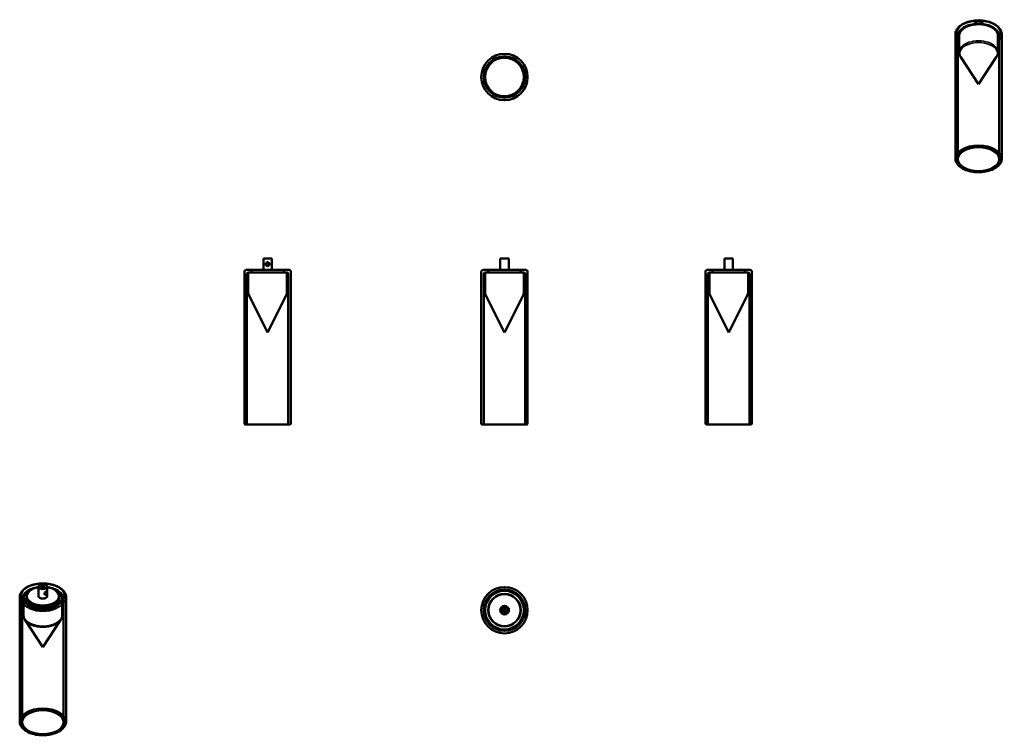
# Model space of a CAD drawing. Header units: millimetres. Extents: x 210 to 1484, y 81 to 1008.
import ezdxf

# ---------------------------------------------------------------- set-up
doc = ezdxf.new("R2010")
doc.units = ezdxf.units.MM
doc.header["$LTSCALE"] = 4
doc.layers.add('Visibile (ISO)', color=7, linetype='Continuous', lineweight=50)
doc.layers.add('Visibile sottile (ISO)', color=7, linetype='Continuous', lineweight=35)

msp = doc.modelspace()

# ---------------------------------------------------------------- linework, layer by layer
at = {"layer": 'Visibile (ISO)'}
for p, q in [((1445.6, 1002), (1445.6, 1002.7)), ((1456.6, 1002), (1456.6, 1002.7)), ((1421.1, 828), (1421.1, 988.8)), ((1424.3, 827.2), (1424.3, 986.2)), ((1426.1, 966), (1426.1, 987)), ((1476.1, 966), (1476.1, 987)), ((1477.9, 827.2), (1477.9, 986.2)), ((1481.1, 828), (1481.1, 988.8)), ((1451.1, 924.2), (1428.2, 959.1)), ((1451.1, 924.2), (1474, 959.1)), ((536.5, 698.8), (525.5, 698.8)), ((525.5, 683.8), (525.5, 698.8)), ((529.5, 691.8), (532.5, 691.8)), ((529.5, 690.8), (529.5, 691.8)), ((532.5, 690.8), (529.5, 690.8)), ((532.5, 691.8), (532.5, 690.8)), ((536.5, 683.8), (536.5, 698.8)), ((843, 698.8), (832, 698.8)), ((832, 683.8), (832, 698.8)), ((843, 693.8), (843, 698.8)), ((843, 688.8), (843, 693.8)), ((843, 683.8), (843, 688.8)), ((1133.2, 698.8), (1122.2, 698.8)), ((1122.2, 683.8), (1122.2, 698.8)), ((1133.2, 683.8), (1133.2, 698.8)), ((501, 484.8), (501, 681.8)), ((503, 683.8), (559, 683.8)), ((504.2, 483.8), (504.2, 678.6)), ((506, 653.8), (506, 679.6)), ((555.8, 680.6), (506.2, 680.6)), ((507, 680.6), (555, 680.6)), ((552.5, 683.8), (509.5, 683.8)), ((510, 683.3), (510, 681.1)), ((551.8, 683.8), (510.2, 683.8)), ((510.2, 680.6), (510.2, 683.8)), ((551.8, 680.6), (551.8, 683.8)), ((552, 683.3), (552, 681.1)), ((556, 653.8), (556, 679.6)), ((557.8, 483.8), (557.8, 678.6)), ((561, 484.8), (561, 681.8)), ((807.5, 484.8), (807.5, 681.8)), ((809.5, 683.8), (865.5, 683.8)), ((810.7, 483.8), (810.7, 678.6)), ((812.5, 653.8), (812.5, 679.6)), ((862.3, 680.6), (812.7, 680.6)), ((813.5, 680.6), (861.5, 680.6)), ((859, 683.8), (816, 683.8)), ((816.5, 683.3), (816.5, 681.1)), ((858.3, 683.8), (816.7, 683.8)), ((816.7, 680.6), (816.7, 683.8)), ((858.3, 680.6), (858.3, 683.8)), ((858.5, 683.3), (858.5, 681.1)), ((862.5, 653.8), (862.5, 679.6)), ((864.3, 483.8), (864.3, 678.6)), ((867.5, 484.8), (867.5, 681.8)), ((1097.7, 484.8), (1097.7, 681.8)), ((1099.7, 683.8), (1155.7, 683.8)), ((1100.9, 483.8), (1100.9, 678.6)), ((1102.7, 653.8), (1102.7, 679.6)), ((1152.5, 680.6), (1102.9, 680.6)), ((1103.7, 680.6), (1151.7, 680.6)), ((1149.2, 683.8), (1106.2, 683.8)), ((1106.7, 683.3), (1106.7, 681.1)), ((1148.5, 683.8), (1106.9, 683.8)), ((1106.9, 680.6), (1106.9, 683.8)), ((1148.5, 680.6), (1148.5, 683.8)), ((1148.7, 683.3), (1148.7, 681.1)), ((1152.7, 653.8), (1152.7, 679.6)), ((1154.5, 483.8), (1154.5, 678.6)), ((1157.7, 484.8), (1157.7, 681.8)), ((531, 602.6), (506.6, 651.5)), ((531, 602.6), (555.5, 651.5)), ((837.5, 602.6), (813, 651.5)), ((837.5, 602.6), (862, 651.5)), ((1127.7, 602.6), (1103.3, 651.5)), ((1127.7, 602.6), (1152.2, 651.5)), ((560, 483.8), (502, 483.8)), ((504.2, 483.8), (557.8, 483.8)), ((866.5, 483.8), (808.5, 483.8)), ((810.7, 483.8), (864.3, 483.8)), ((1156.7, 483.8), (1098.7, 483.8)), ((1100.9, 483.8), (1154.5, 483.8)), ((234.7, 261.4), (234.7, 273.7)), ((245.3, 267.5), (245.1, 267.6)), ((245.7, 267.1), (245.7, 273.7)), ((210.2, 98.9), (210.2, 259.8)), ((213.4, 98.1), (213.4, 257.2)), ((215.2, 236.9), (215.2, 258)), ((219.2, 261), (219.2, 259.2)), ((219.4, 256.8), (219.4, 261.4)), ((242.8, 263.1), (242.6, 263.3)), ((243, 265.1), (245.1, 266.3)), ((245.1, 265.5), (243, 264.3)), ((243, 264.3), (243, 265.1)), ((245.1, 265.5), (244.4, 265.9)), ((245.1, 266.3), (245.1, 265.5)), ((245.7, 261.4), (245.7, 265.4)), ((261, 256.8), (261, 261.4)), ((261.2, 261), (261.2, 259.2)), ((265.2, 236.9), (265.2, 258)), ((267, 98.1), (267, 257.2)), ((270.2, 98.9), (270.2, 259.8)), ((836.9, 245), (836.9, 245)), ((837, 245), (837, 245.1)), ((837, 244.5), (837, 244.9)), ((837.5, 245.2), (837.5, 245)), ((837.5, 244.9), (837.5, 244.6)), ((838.4, 242.1), (838.4, 242.1)), ((843, 245.7), (842.4, 245.7)), ((843, 240.7), (843, 245.7)), ((240.2, 195.1), (217.3, 230.1)), ((240.2, 195.1), (263.1, 230.1)), ((837, 241.3), (837, 241.9)), ((837.5, 241.8), (837.5, 241.2)), ((843, 240.7), (842.4, 240.7))]:
    msp.add_line(p, q, dxfattribs=at)
for centre, radius in [((837.5, 933.6), 30), ((837.5, 933.6), 30), ((837.5, 933.6), 26.8), ((837.5, 933.6), 26.8), ((837.5, 933.6), 25), ((531, 691.3), 2.5), ((837.5, 243.2), 30), ((837.5, 243.2), 30), ((837.5, 243.2), 26.8), ((837.5, 243.2), 26.8), ((837.5, 243.2), 25), ((837.5, 243.2), 21), ((837.5, 243.2), 21), ((837.5, 243.2), 21), ((837.5, 243.2), 20.8), ((837.5, 243.2), 5.5), ((837.5, 243.2), 4.5), ((837.5, 243.2), 2)]:
    msp.add_circle(centre, radius, dxfattribs=at)
for centre, radius, start, end in [((503, 681.8), 2, 90, 180), ((506.2, 678.6), 2, 90, 180), ((507, 679.6), 1, 90, 180), ((509.5, 683.3), 0.5, 0, 90), ((509.5, 681.1), 0.5, 270, 0), ((552.5, 683.3), 0.5, 90, 180), ((552.5, 681.1), 0.5, 180, 270), ((555, 679.6), 1, 0, 90), ((555.8, 678.6), 2, 0, 90), ((559, 681.8), 2, 0, 90), ((809.5, 681.8), 2, 90, 180), ((812.7, 678.6), 2, 90, 180), ((813.5, 679.6), 1, 90, 180), ((816, 683.3), 0.5, 0, 90), ((816, 681.1), 0.5, 270, 0), ((859, 683.3), 0.5, 90, 180), ((859, 681.1), 0.5, 180, 270), ((861.5, 679.6), 1, 0, 90), ((862.3, 678.6), 2, 0, 90), ((865.5, 681.8), 2, 0, 90), ((1099.7, 681.8), 2, 90, 180), ((1102.9, 678.6), 2, 90, 180), ((1103.7, 679.6), 1, 90, 180), ((1106.2, 683.3), 0.5, 0, 90), ((1106.2, 681.1), 0.5, 270, 0), ((1149.2, 683.3), 0.5, 90, 180), ((1149.2, 681.1), 0.5, 180, 270), ((1151.7, 679.6), 1, 0, 90), ((1152.5, 678.6), 2, 0, 90), ((1155.7, 681.8), 2, 0, 90), ((511, 653.8), 5, 180, 206.5651), ((551, 653.8), 5, 333.4349, 0), ((817.5, 653.8), 5, 180, 206.5651), ((857.5, 653.8), 5, 333.4349, 0), ((1107.7, 653.8), 5, 180, 206.5651), ((1147.7, 653.8), 5, 333.4349, 0), ((502, 484.8), 1, 180, 270), ((560, 484.8), 1, 270, 0), ((808.5, 484.8), 1, 180, 270), ((866.5, 484.8), 1, 270, 0), ((1098.7, 484.8), 1, 180, 270), ((1156.7, 484.8), 1, 270, 0), ((829.7, 259.9), 4, 170.1648, 174.0299), ((829.7, 259.9), 4, 55.9901, 59.8552), ((854.2, 251), 4, 80.1648, 84.0299), ((837.5, 243.2), 1.38, 140.7486, 303.3177), ((837.5, 243.2), 1.38, 50.4472, 133.6947), ((837.5, 243.2), 1.37, 357.6752, 26.5266), ((854.2, 251), 4, 325.9901, 329.8552), ((820.8, 235.4), 4, 145.9901, 149.8552), ((820.8, 235.4), 4, 260.1648, 264.0299), ((845.3, 226.5), 4, 235.9901, 239.8552), ((845.3, 226.5), 4, 350.1648, 354.0299)]:
    msp.add_arc(centre, radius, start, end, dxfattribs=at)
for centre, major_axis, ratio, start_param, end_param in [((1451.1, 990.5), (20.8, 0), 0.57735, 0.844534, 2.297058), ((1451.1, 1002.7), (-5.5, 0), 0.57735, 3.141593, 6.283185), ((240.2, 261.4), (-20.8, 0), 0.57735, 4.979995, 10.727969), ((240.2, 261.4), (5.5, 0), 0.57735, 3.141593, 6.283185), ((837.7, 243.5), (0.68, -1.34), 0.666667, 0.001069, 3.139455)]:
    msp.add_ellipse(centre, major_axis=major_axis, ratio=ratio, start_param=start_param, end_param=end_param, dxfattribs=at)
for centre, major_axis, ratio in [((1451.1, 827.2), (26.8, 0), 0.57735), ((240.2, 273.7), (5.5, 0), 0.57735), ((240.2, 273.7), (2.5, 0), 0.57735), ((244.1, 265.3), (-1.25, -2.17), 0.57735), ((837.7, 243.5), (0.68, -1.34), 0.666667), ((240.2, 98.1), (-26.8, 0), 0.57735)]:
    msp.add_ellipse(centre, major_axis=major_axis, ratio=ratio, dxfattribs=at)
for points, knots in [([(1421.1, 988.8), (1421.1, 990.7), (1421.5, 992.5), (1423.3, 996.1), (1424.7, 997.8), (1428.3, 1000.9), (1430.6, 1002.3), (1435.8, 1004.6), (1438.7, 1005.5), (1444.8, 1006.7), (1448, 1007), (1454.4, 1007), (1457.6, 1006.7), (1463.6, 1005.5), (1466.5, 1004.6), (1471.7, 1002.2), (1474, 1000.8), (1477.7, 997.5), (1479.1, 995.7), (1480.7, 992.1), (1481.1, 990.5), (1481.1, 988.8)], [2.356194, 2.356194, 2.356194, 2.356194, 2.6398, 2.6398, 2.942999, 2.942999, 3.270261, 3.270261, 3.601539, 3.601539, 3.931008, 3.931008, 4.259626, 4.259626, 4.589131, 4.589131, 4.920426, 4.920426, 5.247301, 5.247301, 5.497787, 5.497787, 5.497787, 5.497787]), ([(1424.3, 986.2), (1424.3, 987.9), (1424.7, 989.5), (1426.3, 992.7), (1427.5, 994.2), (1430.7, 997), (1432.7, 998.3), (1437.3, 1000.4), (1439.9, 1001.2), (1445.4, 1002.3), (1448.2, 1002.5), (1453.9, 1002.5), (1456.8, 1002.3), (1462.2, 1001.2), (1464.8, 1000.4), (1469.4, 998.3), (1471.5, 997), (1474.8, 994.1), (1476.1, 992.4), (1477.5, 989.2), (1477.9, 987.7), (1477.9, 986.2)], [2.356194, 2.356194, 2.356194, 2.356194, 2.636182, 2.636182, 2.93691, 2.93691, 3.264591, 3.264591, 3.597261, 3.597261, 3.927941, 3.927941, 4.257645, 4.257645, 4.58833, 4.58833, 4.920996, 4.920996, 5.24849, 5.24849, 5.497787, 5.497787, 5.497787, 5.497787]), ([(1426.1, 987), (1426.1, 988.6), (1426.5, 990.1), (1428, 993.1), (1429.2, 994.5), (1432.3, 997), (1434.2, 998.2), (1438.6, 1000), (1441, 1000.7), (1446.1, 1001.7), (1448.8, 1001.9), (1454.1, 1001.9), (1456.7, 1001.6), (1461.8, 1000.6), (1464.2, 999.8), (1468.4, 997.9), (1470.3, 996.7), (1473.3, 994), (1474.5, 992.5), (1475.8, 989.7), (1476.1, 988.4), (1476.1, 987)], [2.356194, 2.356194, 2.356194, 2.356194, 2.652964, 2.652964, 2.963911, 2.963911, 3.28899, 3.28899, 3.615658, 3.615658, 3.941198, 3.941198, 4.266269, 4.266269, 4.591893, 4.591893, 4.918627, 4.918627, 5.2431, 5.2431, 5.497787, 5.497787, 5.497787, 5.497787]), ([(1428.2, 959.1), (1427.9, 959.5), (1427.7, 959.9), (1427.2, 960.8), (1427, 961.2), (1426.7, 962.1), (1426.5, 962.6), (1426.3, 963.5), (1426.2, 964), (1426.1, 965), (1426.1, 965.5), (1426.1, 966)], [1.9948274, 1.9948274, 1.9948274, 1.9948274, 2.0671008, 2.0671008, 2.1393742, 2.1393742, 2.2116476, 2.2116476, 2.2839211, 2.2839211, 2.3561945, 2.3561945, 2.3561945, 2.3561945]), ([(1476.1, 966), (1476.1, 965.5), (1476, 965), (1475.9, 964), (1475.8, 963.5), (1475.6, 962.6), (1475.4, 962.1), (1475.1, 961.2), (1474.9, 960.8), (1474.5, 959.9), (1474.2, 959.5), (1474, 959.1)], [5.4977871, 5.4977871, 5.4977871, 5.4977871, 5.5700606, 5.5700606, 5.642334, 5.642334, 5.7146074, 5.7146074, 5.7868808, 5.7868808, 5.8591543, 5.8591543, 5.8591543, 5.8591543]), ([(1481.1, 828), (1481.1, 826.1), (1480.6, 824.3), (1478.7, 820.8), (1477.2, 819.1), (1473.5, 816), (1471.2, 814.7), (1466, 812.5), (1463.1, 811.6), (1457, 810.5), (1453.8, 810.2), (1447.4, 810.3), (1444.2, 810.6), (1438.1, 811.8), (1435.3, 812.7), (1430.2, 815.1), (1428, 816.5), (1424.3, 819.6), (1423, 821.4), (1421.4, 824.8), (1421.1, 826.4), (1421.1, 828)], [5.497787, 5.497787, 5.497787, 5.497787, 5.79812, 5.79812, 6.110829, 6.110829, 6.435195, 6.435195, 6.760728, 6.760728, 7.085315, 7.085315, 7.409521, 7.409521, 7.734191, 7.734191, 8.059794, 8.059794, 8.38359, 8.38359, 8.63938, 8.63938, 8.63938, 8.63938]), ([(270.2, 259.8), (270.2, 261.6), (269.7, 263.5), (267.9, 267.1), (266.5, 268.7), (262.9, 271.9), (260.6, 273.3), (255.5, 275.6), (252.6, 276.5), (246.5, 277.7), (243.3, 278), (236.9, 277.9), (233.7, 277.6), (227.6, 276.4), (224.7, 275.5), (219.5, 273.2), (217.2, 271.8), (213.5, 268.5), (212.1, 266.6), (210.5, 263.1), (210.2, 261.4), (210.2, 259.8)], [0.785398, 0.785398, 0.785398, 0.785398, 1.069003, 1.069003, 1.372203, 1.372203, 1.699465, 1.699465, 2.030743, 2.030743, 2.360211, 2.360211, 2.68883, 2.68883, 3.018334, 3.018334, 3.349629, 3.349629, 3.676505, 3.676505, 3.926991, 3.926991, 3.926991, 3.926991]), ([(234.7, 273.2), (233.7, 273), (232.7, 272.9), (229, 272.1), (226.4, 271.3), (221.8, 269.3), (219.7, 268), (216.4, 265), (215.1, 263.3), (213.7, 260.1), (213.4, 258.7), (213.4, 257.2)], [2.569574, 2.569574, 2.569574, 2.569574, 2.686848, 2.686848, 3.017533, 3.017533, 3.3502, 3.3502, 3.677694, 3.677694, 3.926991, 3.926991, 3.926991, 3.926991]), ([(226.4, 270.4), (225.9, 270.2), (225.4, 270), (222.8, 268.8), (220.9, 267.7), (217.9, 265), (216.8, 263.5), (215.5, 260.6), (215.2, 259.3), (215.2, 258)], [2.9510331, 2.9510331, 2.9510331, 2.9510331, 3.0210964, 3.0210964, 3.3478306, 3.3478306, 3.6723036, 3.6723036, 3.9269908, 3.9269908, 3.9269908, 3.9269908]), ([(267, 257.2), (267, 258.8), (266.6, 260.5), (265, 263.7), (263.7, 265.2), (260.6, 268), (258.5, 269.3), (253.9, 271.3), (251.3, 272.1), (247.6, 272.9), (246.7, 273), (245.7, 273.2)], [0.785398, 0.785398, 0.785398, 0.785398, 1.065386, 1.065386, 1.366114, 1.366114, 1.693794, 1.693794, 2.026465, 2.026465, 2.142815, 2.142815, 2.142815, 2.142815]), ([(265.2, 258), (265.2, 259.5), (264.8, 261.1), (263.2, 264), (262, 265.4), (258.9, 268), (257, 269.1), (254.6, 270.2), (254.3, 270.3), (254, 270.4)], [0.7853982, 0.7853982, 0.7853982, 0.7853982, 1.0821682, 1.0821682, 1.3931145, 1.3931145, 1.7181942, 1.7181942, 1.7613559, 1.7613559, 1.7613559, 1.7613559]), ([(261.2, 261), (261.2, 259.7), (260.8, 258.4), (259.3, 256), (258.2, 254.8), (255.5, 252.8), (253.9, 251.9), (250.2, 250.5), (248.2, 249.9), (243.9, 249.2), (241.6, 249.1), (237.1, 249.2), (234.9, 249.4), (230.7, 250.3), (228.7, 251), (225.3, 252.6), (223.7, 253.5), (221.3, 255.6), (220.4, 256.8), (219.4, 259), (219.2, 260), (219.2, 261)], [5.497787, 5.497787, 5.497787, 5.497787, 5.833978, 5.833978, 6.15718, 6.15718, 6.473466, 6.473466, 6.789681, 6.789681, 7.106574, 7.106574, 7.423686, 7.423686, 7.740445, 7.740445, 8.056503, 8.056503, 8.373415, 8.373415, 8.63938, 8.63938, 8.63938, 8.63938]), ([(261.2, 258.4), (261.2, 257.1), (260.8, 255.8), (259.3, 253.4), (258.2, 252.2), (255.5, 250.2), (253.9, 249.3), (250.2, 247.9), (248.2, 247.3), (243.9, 246.6), (241.6, 246.4), (237.1, 246.5), (234.9, 246.8), (230.7, 247.7), (228.7, 248.3), (225.3, 249.9), (223.7, 250.9), (221.3, 253), (220.4, 254.2), (219.4, 256.4), (219.2, 257.4), (219.2, 258.4)], [5.497787, 5.497787, 5.497787, 5.497787, 5.833978, 5.833978, 6.15718, 6.15718, 6.473466, 6.473466, 6.789681, 6.789681, 7.106574, 7.106574, 7.423686, 7.423686, 7.740445, 7.740445, 8.056503, 8.056503, 8.373415, 8.373415, 8.63938, 8.63938, 8.63938, 8.63938]), ([(836.9, 245), (836.9, 245), (836.9, 244.9), (836.8, 244.9), (836.8, 244.8), (836.7, 244.8), (836.6, 244.7), (836.6, 244.6), (836.5, 244.5), (836.5, 244.4), (836.5, 244.2), (836.4, 244.1), (836.4, 244), (836.4, 243.8), (836.5, 243.6), (836.5, 243.5), (836.6, 243.2), (836.7, 242.9), (836.9, 242.7), (837, 242.5), (837.2, 242.4), (837.3, 242.3), (837.4, 242.2), (837.5, 242.2), (837.6, 242.1), (837.7, 242.1), (837.9, 242), (838, 242), (838.1, 242), (838.2, 242), (838.3, 242.1), (838.3, 242.1), (838.4, 242.1), (838.4, 242.1), (838.5, 242.2), (838.5, 242.2), (838.6, 242.2), (838.6, 242.3), (838.7, 242.4), (838.7, 242.5), (838.8, 242.6), (838.8, 242.7), (838.9, 242.8), (838.9, 243), (838.9, 243.1), (838.9, 243.2), (838.8, 243.4), (838.8, 243.6), (838.7, 243.9), (838.6, 244.2), (838.4, 244.4), (838.3, 244.6), (838.1, 244.7), (838, 244.8), (837.9, 244.9), (837.8, 244.9), (837.7, 245), (837.6, 245), (837.4, 245), (837.3, 245.1), (837.2, 245.1), (837.1, 245), (837.1, 245), (837, 245), (837, 245), (836.9, 245)], [0, 0, 0, 0, 0.06545, 0.1309, 0.163625, 0.261799, 0.327249, 0.458149, 0.523599, 0.654498, 0.719948, 0.850848, 0.916298, 1.047198, 1.112647, 1.308997, 1.439897, 1.701696, 1.832596, 2.028945, 2.094395, 2.225295, 2.290745, 2.421644, 2.487094, 2.617994, 2.683444, 2.814343, 2.879793, 2.977968, 3.010693, 3.076143, 3.108868, 3.174318, 3.207043, 3.272492, 3.305217, 3.403392, 3.468842, 3.599742, 3.665191, 3.796091, 3.861541, 3.992441, 4.057891, 4.18879, 4.25424, 4.45059, 4.581489, 4.843289, 4.974188, 5.170538, 5.235988, 5.366887, 5.432337, 5.563237, 5.628687, 5.759587, 5.825036, 5.955936, 6.021386, 6.119561, 6.152286, 6.217735, 6.283185, 6.283185, 6.283185, 6.283185]), ([(836.9, 245), (836.9, 245), (836.9, 244.9), (836.8, 244.9), (836.8, 244.8), (836.7, 244.8), (836.6, 244.7), (836.6, 244.6), (836.5, 244.5), (836.5, 244.4), (836.5, 244.2), (836.4, 244.1), (836.4, 244), (836.4, 243.8), (836.5, 243.6), (836.5, 243.5), (836.6, 243.2), (836.7, 242.9), (836.9, 242.7), (837, 242.5), (837.2, 242.4), (837.3, 242.3), (837.4, 242.2), (837.5, 242.2), (837.6, 242.1), (837.7, 242.1), (837.9, 242), (838, 242), (838.1, 242), (838.2, 242), (838.3, 242.1), (838.3, 242.1), (838.3, 242.1), (838.4, 242.1), (838.4, 242.1)], [0, 0, 0, 0, 0.06545, 0.1309, 0.163625, 0.261799, 0.327249, 0.458149, 0.523599, 0.654498, 0.719948, 0.850848, 0.916298, 1.047198, 1.112647, 1.308997, 1.439897, 1.701696, 1.832596, 2.028945, 2.094395, 2.225295, 2.290745, 2.421644, 2.487094, 2.617994, 2.683444, 2.814343, 2.879793, 2.977968, 3.010693, 3.076143, 3.108868, 3.141593, 3.141593, 3.141593, 3.141593]), ([(215.2, 236.9), (215.2, 236.4), (215.2, 235.9), (215.3, 235), (215.4, 234.5), (215.6, 233.6), (215.8, 233.1), (216.1, 232.2), (216.3, 231.8), (216.8, 230.9), (217, 230.5), (217.3, 230.1)], [3.9269908, 3.9269908, 3.9269908, 3.9269908, 3.9992642, 3.9992642, 4.0715377, 4.0715377, 4.1438111, 4.1438111, 4.2160845, 4.2160845, 4.2883579, 4.2883579, 4.2883579, 4.2883579]), ([(263.1, 230.1), (263.3, 230.5), (263.6, 230.9), (264, 231.8), (264.2, 232.2), (264.5, 233.1), (264.7, 233.6), (264.9, 234.5), (265, 235), (265.1, 235.9), (265.2, 236.4), (265.2, 236.9)], [0.424031, 0.424031, 0.424031, 0.424031, 0.4963045, 0.4963045, 0.5685779, 0.5685779, 0.6408513, 0.6408513, 0.7131247, 0.7131247, 0.7853982, 0.7853982, 0.7853982, 0.7853982]), ([(210.2, 98.9), (210.2, 97.1), (210.7, 95.2), (212.5, 91.7), (214, 90), (217.7, 87), (220, 85.6), (225.2, 83.4), (228.1, 82.6), (234.3, 81.4), (237.5, 81.2), (243.9, 81.2), (247, 81.6), (253.1, 82.8), (255.9, 83.7), (261, 86), (263.3, 87.4), (266.9, 90.6), (268.3, 92.4), (269.8, 95.8), (270.2, 97.4), (270.2, 98.9)], [3.926991, 3.926991, 3.926991, 3.926991, 4.227324, 4.227324, 4.540033, 4.540033, 4.864398, 4.864398, 5.189931, 5.189931, 5.514518, 5.514518, 5.838725, 5.838725, 6.163395, 6.163395, 6.488997, 6.488997, 6.812794, 6.812794, 7.068583, 7.068583, 7.068583, 7.068583])]:
    msp.add_open_spline(points, degree=3, knots=knots, dxfattribs=at)
for points in [[(219.4, 260.8), (219.2, 260.3), (219.2, 259.8), (219.2, 259.2)], [(219.4, 258.8), (219.3, 258.5), (219.2, 258.1), (219.2, 257.8)], [(261.2, 259.2), (261.2, 259.8), (261.1, 260.3), (261, 260.8)], [(261.1, 257.8), (261.1, 258.1), (261, 258.5), (261, 258.8)]]:
    msp.add_open_spline(points, degree=3, dxfattribs=at)
at = {"layer": 'Visibile sottile (ISO)'}
for centre, major_axis, start_param, end_param in [((1451.1, 988.8), (-30, 0), 2.555907, 6.868871), ((1451.1, 990.5), (28, 0), 5.816039, 9.891924), ((1451.1, 986.2), (26.8, 0), 5.914594, 9.793369), ((1451.1, 987), (-25, 0), 3.141593, 6.283185), ((1451.1, 987.9), (-24.8, 0), 3.279818, 6.14496), ((1451.1, 990.5), (21.5, 0), 0.622169, 2.519424), ((1451.1, 990.1), (-21, 0), 4.168131, 5.256647), ((1451.1, 964.1), (-24.5, 0), 2.780226, 6.644552), ((1451.1, 966), (25, 0), 0, 3.141593), ((240.2, 257.2), (26.8, 0), 2.102862, 7.321916), ((240.2, 258.8), (-24.8, 0), 5.15452, 10.553444), ((240.2, 258.8), (24, 0), 2.287086, 7.137692), ((240.2, 261.4), (-21.5, 0), 4.971079, 10.736885), ((240.2, 258), (-25, 0), 0, 3.141593), ((240.2, 258.8), (-21.5, 0), 6.022849, 9.685114), ((240.2, 258.8), (21.5, 0), 2.881257, 6.543521), ((240.2, 261), (21, 0), 2.838648, 6.58613), ((240.2, 259.2), (-21, 0), 6.145062, 9.562901), ((240.2, 258.4), (-21, 0), 6.145062, 6.283185), ((240.2, 257.2), (-21, 0), 6.145062, 6.23204), ((240.2, 258.4), (21, 0), 0, 0.138123), ((240.2, 257.2), (21, 0), 0.051145, 0.138123), ((240.2, 236.9), (25, 0), 3.141593, 6.283185), ((240.2, 235.1), (-24.5, 0), 0.361367, 2.780226)]:
    msp.add_ellipse(centre, major_axis=major_axis, ratio=0.57735, start_param=start_param, end_param=end_param, dxfattribs=at)
for centre, major_axis in [((1451.1, 828), (30, 0)), ((1451.1, 827.2), (-29, 0)), ((240.2, 259.8), (30, 0)), ((240.2, 261.4), (-28, 0)), ((240.2, 98.9), (-30, 0)), ((240.2, 98.1), (29, 0))]:
    msp.add_ellipse(centre, major_axis=major_axis, ratio=0.57735, dxfattribs=at)

doc.saveas('drawing.dxf')
